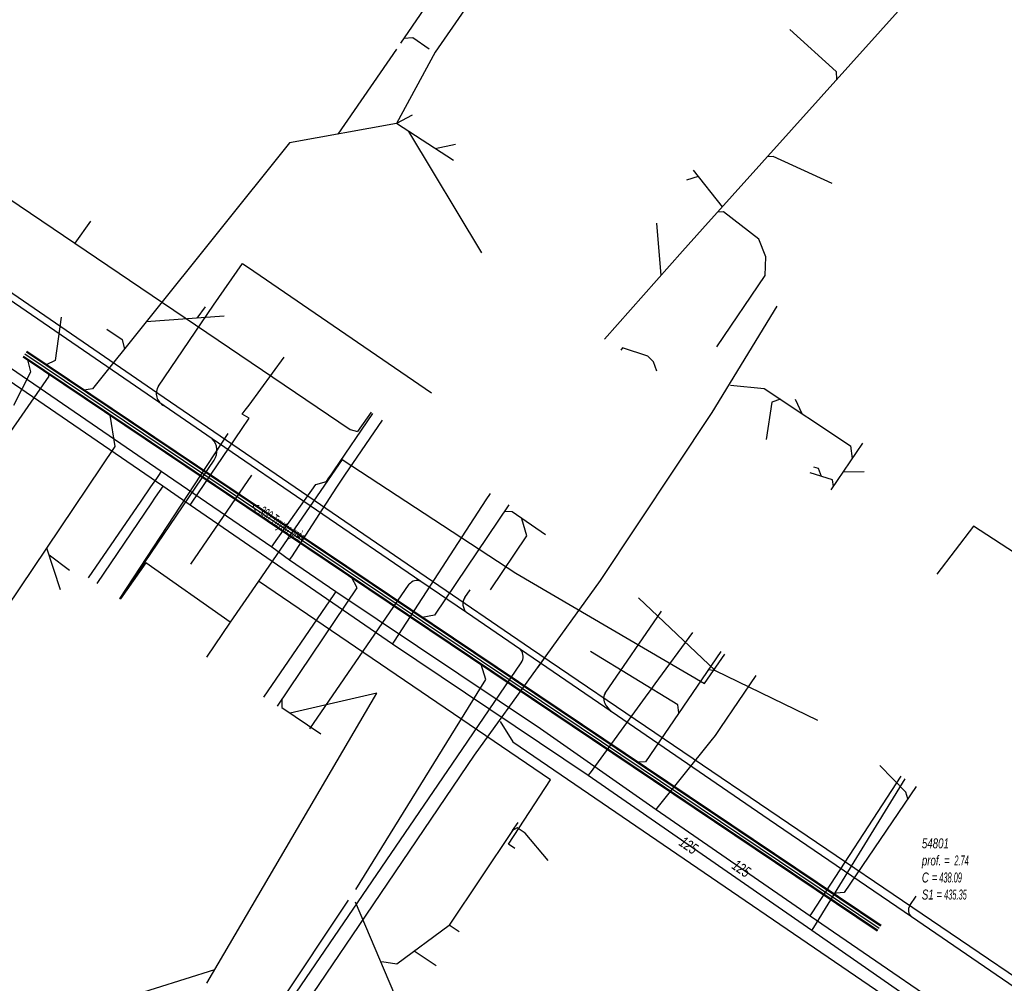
# Model space of a CAD drawing. Header units: metres. Extents: x 2695563 to 2696938, y 1260544 to 1262032.
# Tile 104 of 256: x 2696198 to 2696248, y 1261104 to 1261152. Entities that reach past the tile are written whole.
import ezdxf

# ---------------------------------------------------------------- set-up
doc = ezdxf.new("R2010")
doc.units = ezdxf.units.M
doc.header["$LTSCALE"] = 100
doc.linetypes.add('AUSGEZOGEN', pattern=[0])
for name, color, linetype in [('Eau portable_Cadastre des conduites_Conduite', 171, 'AUSGEZOGEN'), ('Eau potable_Cadastre des conduites_Conduite_Texte', 171, 'AUSGEZOGEN'), ('EU_Cadastre des conduites', 24, 'AUSGEZOGEN'), ('EU_Cadastre des conduites – Texte', 7, 'AUSGEZOGEN'), ('EU_Cadastre des conduites_Regard normalisé – Texte', 24, 'AUSGEZOGEN'), ('Gaz_Cadastre des conduites_Conduite', 32, 'AUSGEZOGEN'), ('Gaz_Cadastre des conduites_Conduite_Texte', 32, 'AUSGEZOGEN'), ('Réseau électrique_Cadastre des conduite_Tronçon de tracé', 1, 'AUSGEZOGEN'), ('TV_Cadastre des conduites_CONDUITE', 92, 'AUSGEZOGEN'), ('Télécommunications_SW_Cadastre des conduites_Bord du tracé', 94, 'AUSGEZOGEN')]:
    doc.layers.add(name, color=color, linetype=linetype)
doc.styles.add('ARIAL', font='arial.ttf')

# ---------------------------------------------------------------- blocks, each defined once
blk = doc.blocks.new('COMPLEXOBJECT_2311')
at = {"layer": 'Réseau électrique_Cadastre des conduite_Tronçon de tracé', "color": 1, "linetype": 'AUSGEZOGEN', "transparency": 33554687}
blk.add_line((6211.805, 11116.649), (6216.837, 11123.956), dxfattribs=at)
blk.add_arc((6217.215, 11123.692), 0.461, 63.3279, 145.067, dxfattribs=at)
blk = doc.blocks.new('COMPLEXOBJECT_2312')
at = {"layer": 'Réseau électrique_Cadastre des conduite_Tronçon de tracé', "color": 1, "linetype": 'AUSGEZOGEN', "transparency": 33554687}
blk.add_line((6219.653, 11123.294), (6219.912, 11123.678), dxfattribs=at)
blk.add_arc((6220.15, 11122.956), 0.601, 145.7465, 226.1013, dxfattribs=at)
blk = doc.blocks.new('COMPLEXOBJECT_2317')
at = {"layer": 'Réseau électrique_Cadastre des conduite_Tronçon de tracé', "color": 1, "linetype": 'AUSGEZOGEN', "transparency": 33554687}
blk.add_line((6227.048, 11117.52), (6226.823, 11117.792), dxfattribs=at)
blk.add_arc((6227.212, 11118.175), 0.546, 150.3261, 224.5067, dxfattribs=at)
blk = doc.blocks.new('COMPLEXOBJECT_2318')
at = {"layer": 'Réseau électrique_Cadastre des conduite_Tronçon de tracé', "color": 1, "linetype": 'AUSGEZOGEN', "transparency": 33554687}
blk.add_line((6242.15, 11107.718), (6242.467, 11108.181), dxfattribs=at)
blk.add_arc((6242.507, 11107.478), 0.43, 146.0934, 231.6376, dxfattribs=at)

msp = doc.modelspace()

# ---------------------------------------------------------------- linework, layer by layer
at = {"layer": 'Eau portable_Cadastre des conduites_Conduite', "color": 7, "linetype": 'AUSGEZOGEN', "transparency": 33554687}
for points in [[(2696140.044, 1261173.819), (2696141.663, 1261172.578), (2696142.743, 1261171.75), (2696143.535, 1261171.646), (2696144.102, 1261171.274), (2696170.625, 1261153.15), (2696171.818, 1261152.309), (2696189.429, 1261140.361), (2696192.073, 1261138.556), (2696194.987, 1261136.522), (2696205.262, 1261129.48), (2696210.851, 1261125.663), (2696211.755, 1261125.002), (2696214.09, 1261123.399), (2696224.442, 1261116.467), (2696230.293, 1261112.381), (2696238.077, 1261107.003), (2696247.676, 1261100.437)], [(2696213.62, 1261128.967), (2696213.709, 1261129.098), (2696213.88, 1261129.35), (2696213.985, 1261129.503), (2696215.959, 1261132.405)], [(2696214.345, 1261128.984), (2696214.551, 1261129.286), (2696216.447, 1261132.073)], [(2696205.262, 1261129.48), (2696205.156, 1261129.325), (2696205.014, 1261129.118), (2696204.722, 1261128.692), (2696204.225, 1261127.967), (2696201.57, 1261124.094)], [(2696210.851, 1261125.663), (2696210.959, 1261125.816), (2696213.077, 1261128.811), (2696213.62, 1261128.967)], [(2696211.755, 1261125.002), (2696211.857, 1261125.159), (2696214.144, 1261128.674), (2696214.345, 1261128.984)], [(2696214.09, 1261123.399), (2696213.984, 1261123.244), (2696210.429, 1261118.058)], [(2696233.296, 1261116.125), (2696233.567, 1261116.525), (2696235.344, 1261119.15)], [(2696230.293, 1261112.381), (2696230.41, 1261112.527), (2696233.077, 1261115.852), (2696233.296, 1261116.125)], [(2696238.077, 1261107.003), (2696238.179, 1261107.16), (2696242.681, 1261114.069)]]:
    msp.add_lwpolyline(points, dxfattribs=at)
at = {"layer": 'EU_Cadastre des conduites', "color": 24, "linetype": 'AUSGEZOGEN', "transparency": 33554687}
for p, q in [((2696221.125, 1261156.598), (2696217.357, 1261151.127)), ((2696243.316, 1261153.649), (2696232.629, 1261141.735)), ((2696217.155, 1261150.833), (2696214.193, 1261146.534)), ((2696217.153, 1261147.071), (2696211.742, 1261146.089)), ((2696217.948, 1261147.489), (2696217.153, 1261147.071)), ((2696220.044, 1261145.187), (2696217.153, 1261147.071)), ((2696221.471, 1261140.53), (2696217.782, 1261146.661)), ((2696211.749, 1261146.089), (2696204.503, 1261137.038)), ((2696220.144, 1261146.006), (2696219.122, 1261145.788)), ((2696232.159, 1261144.7), (2696233.634, 1261142.848)), ((2696232.409, 1261144.387), (2696231.819, 1261144.206)), ((2696230.317, 1261142.024), (2696230.535, 1261139.381)), ((2696232.629, 1261141.735), (2696231.632, 1261140.614)), ((2696231.632, 1261140.614), (2696227.677, 1261136.168)), ((2696207.476, 1261137.797), (2696207.054, 1261137.228)), ((2696208.443, 1261137.331), (2696204.503, 1261137.038)), ((2696237.68, 1261132.383), (2696237.333, 1261133.104)), ((2696202.936, 1261130.74), (2696202.681, 1261132.32)), ((2696199.467, 1261125.601), (2696202.936, 1261130.74)), ((2696239.148, 1261128.544), (2696240.745, 1261130.905)), ((2696239.764, 1261129.455), (2696240.805, 1261129.473)), ((2696200.163, 1261123.48), (2696199.467, 1261125.601)), ((2696200.614, 1261124.469), (2696199.585, 1261125.242)), ((2696233.283, 1261119.407), (2696229.398, 1261123.085)), ((2696232.937, 1261119.46), (2696233.283, 1261119.407)), ((2696233.283, 1261119.407), (2696238.46, 1261116.903)), ((2696207.558, 1261103.604), (2696216.167, 1261118.264)), ((2696216.167, 1261118.264), (2696211.78, 1261117.258)), ((2696223.034, 1261111.31), (2696223.313, 1261111.725)), ((2696224.825, 1261109.799), (2696223.668, 1261111.178)), ((2696203.297, 1261090.688), (2696214.728, 1261107.787)), ((2696217.511, 1261102.013), (2696215.078, 1261107.69)), ((2696220.326, 1261106.202), (2696219.828, 1261106.537)), ((2696218.056, 1261105.233), (2696219.171, 1261104.484)), ((2696203.475, 1261102.87), (2696207.963, 1261104.294))]:
    msp.add_line(p, q, dxfattribs=at)
at = {"layer": 'EU_Cadastre des conduites', "linetype": 'AUSGEZOGEN', "transparency": 33554687}
for p, q in [((2696241.474, 1261106.226), (2696198.272, 1261135.258)), ((2696241.485, 1261106.243), (2696198.283, 1261135.275)), ((2696241.496, 1261106.259), (2696198.294, 1261135.291)), ((2696241.642, 1261106.475), (2696198.44, 1261135.507)), ((2696241.653, 1261106.491), (2696198.451, 1261135.523)), ((2696241.664, 1261106.508), (2696198.462, 1261135.54))]:
    msp.add_line(p, q, dxfattribs=at)
at = {"layer": 'EU_Cadastre des conduites', "color": 255, "transparency": 33554687}
msp.add_line((2696241.569, 1261106.367), (2696198.367, 1261135.399), dxfattribs=at)
at = {"layer": 'EU_Cadastre des conduites', "color": 24, "linetype": 'AUSGEZOGEN', "transparency": 33554687}
for points in [[(2696222.739, 1261155.109), (2696222.085, 1261154.976), (2696219.119, 1261150.669), (2696217.153, 1261147.071)], [(2696237.055, 1261151.812), (2696239.394, 1261149.692), (2696239.411, 1261149.293)], [(2696218.804, 1261150.823), (2696217.981, 1261151.391), (2696217.523, 1261151.368)], [(2696239.188, 1261144.032), (2696236.203, 1261145.395), (2696235.904, 1261145.38)], [(2696233.357, 1261135.779), (2696235.799, 1261139.379), (2696235.834, 1261140.328), (2696235.481, 1261141.21), (2696233.7, 1261142.593), (2696233.401, 1261142.587)], [(2696200.195, 1261137.279), (2696199.887, 1261135.077), (2696199.439, 1261134.859)], [(2696204.503, 1261137.038), (2696201.787, 1261133.642), (2696201.35, 1261133.575)], [(2696202.506, 1261136.673), (2696203.278, 1261136.148), (2696203.403, 1261135.664)], [(2696230.322, 1261134.543), (2696230.153, 1261135.013), (2696229.869, 1261135.295), (2696228.588, 1261135.728), (2696228.503, 1261135.604)], [(2696197.805, 1261132.828), (2696198.657, 1261134.518), (2696198.513, 1261135.115)], [(2696189.505, 1261119.77), (2696199.584, 1261134.285), (2696199.565, 1261134.409)], [(2696234.057, 1261133.831), (2696235.749, 1261133.669), (2696240.121, 1261130.76), (2696240.209, 1261130.12)], [(2696236.573, 1261133.12), (2696236.135, 1261132.972), (2696235.86, 1261131.092)], [(2696238.647, 1261129.225), (2696238.51, 1261129.615), (2696238.27, 1261129.688)], [(2696239.26, 1261128.709), (2696239.208, 1261129.055), (2696238.073, 1261129.399)], [(2696222.834, 1261127.786), (2696219.088, 1261122.213), (2696218.453, 1261122.082)], [(2696224.7, 1261126.264), (2696223.001, 1261127.423), (2696222.611, 1261127.454)], [(2696221.908, 1261123.482), (2696223.748, 1261126.221), (2696223.497, 1261127.085)], [(2696194.808, 1261115.304), (2696194.661, 1261116.243), (2696195.365, 1261117.276), (2696195.425, 1261117.57), (2696194.929, 1261117.907), (2696194.712, 1261118.556), (2696199.467, 1261125.601)], [(2696211.144, 1261117.608), (2696215.163, 1261123.589), (2696214.883, 1261124.12)], [(2696231.444, 1261117.271), (2696231.389, 1261117.667), (2696226.963, 1261120.361)], [(2696233.557, 1261120.369), (2696229.753, 1261114.793), (2696229.304, 1261114.776)], [(2696215.102, 1261108.331), (2696221.669, 1261118.948), (2696221.44, 1261119.713)], [(2696211.367, 1261117.94), (2696211.367, 1261117.54), (2696213.331, 1261116.202)], [(2696243.026, 1261112.927), (2696242.923, 1261113.262), (2696241.606, 1261114.609)], [(2696243.447, 1261113.548), (2696239.802, 1261108.186), (2696239.204, 1261108.138)], [(2696223.668, 1261111.178), (2696223.258, 1261111.453), (2696223.034, 1261111.31), (2696219.828, 1261106.537)], [(2696216.412, 1261104.696), (2696217.17, 1261104.581), (2696219.828, 1261106.537)]]:
    msp.add_lwpolyline(points, dxfattribs=at)
at = {"layer": 'Gaz_Cadastre des conduites_Conduite', "color": 32, "linetype": 'AUSGEZOGEN', "transparency": 33554687}
for points in [[(2696247.553, 1261099.871), (2696247.249, 1261099.941), (2696238.169, 1261106.257), (2696226.855, 1261114.091), (2696216.95, 1261120.742), (2696206.719, 1261127.769), (2696205.34, 1261128.734), (2696194.239, 1261136.326), (2696191.302, 1261138.347), (2696182.136, 1261144.652), (2696169.858, 1261152.981), (2696155.795, 1261162.586), (2696146.58, 1261168.863), (2696143.23, 1261171.144), (2696142.429, 1261171.293), (2696139.258, 1261173.792)], [(2696209.361, 1261132.373), (2696209.509, 1261132.574), (2696209.699, 1261132.832), (2696211.485, 1261135.254)], [(2696206.719, 1261127.769), (2696206.824, 1261127.925), (2696209.315, 1261131.594), (2696209.708, 1261132.173), (2696209.361, 1261132.373)], [(2696205.34, 1261128.734), (2696205.235, 1261128.579), (2696205.069, 1261128.334), (2696204.922, 1261128.118), (2696204.76, 1261127.88), (2696201.995, 1261123.805)], [(2696216.95, 1261120.742), (2696217.052, 1261120.899), (2696221.702, 1261128.035), (2696221.908, 1261128.35)], [(2696230.04, 1261118.452), (2696230.24, 1261118.726), (2696232.143, 1261121.334)], [(2696226.855, 1261114.091), (2696226.966, 1261114.242), (2696229.748, 1261118.052), (2696230.04, 1261118.452)], [(2696238.169, 1261106.257), (2696238.267, 1261106.417), (2696242.879, 1261113.934)]]:
    msp.add_lwpolyline(points, dxfattribs=at)
at = {"layer": 'Réseau électrique_Cadastre des conduite_Tronçon de tracé', "color": 1, "linetype": 'AUSGEZOGEN', "transparency": 33554687}
for p, q in [((2696205.405, 1261132.796), (2696192.335, 1261141.735)), ((2696207.903, 1261137.888), (2696209.367, 1261139.993)), ((2696209.367, 1261139.993), (2696209.948, 1261139.596)), ((2696209.948, 1261139.596), (2696218.923, 1261133.456)), ((2696205.114, 1261133.791), (2696207.903, 1261137.888)), ((2696207.84, 1261131.13), (2696205.405, 1261132.796)), ((2696218.392, 1261123.914), (2696207.84, 1261131.13)), ((2696203.162, 1261123.009), (2696207.945, 1261130.041)), ((2696206.757, 1261124.783), (2696209.846, 1261129.289)), ((2696220.703, 1261122.333), (2696218.392, 1261123.914)), ((2696223.437, 1261120.463), (2696220.703, 1261122.333)), ((2696227.708, 1261118.255), (2696230.564, 1261122.411)), ((2696228.018, 1261117.33), (2696223.437, 1261120.463)), ((2696220.23, 1261115.051), (2696223.469, 1261119.794)), ((2696211.631, 1261102.458), (2696220.23, 1261115.051)), ((2696249.137, 1261102.879), (2696243.21, 1261106.951))]:
    msp.add_line(p, q, dxfattribs=at)
for points in [[(2696250.975, 1261102.181), (2696223.934, 1261120.513), (2696218.661, 1261124.125), (2696205.08, 1261133.409), (2696189.589, 1261144.041), (2696180.607, 1261150.189), (2696167.475, 1261159.188), (2696153.967, 1261168.361)], [(2696243.21, 1261106.951), (2696236.015, 1261111.861), (2696228.018, 1261117.33)]]:
    msp.add_lwpolyline(points, dxfattribs=at)
for centre, radius, start, end in [((2696205.71, 1261133.425), 0.7, 148.4942, 244.1102), ((2696207.171, 1261130.516), 0.908, 328.4499, 42.5648), ((2696223.01, 1261120.107), 0.556, 325.7124, 39.7646)]:
    msp.add_arc(centre, radius, start, end, dxfattribs=at)
at = {"layer": 'TV_Cadastre des conduites_CONDUITE', "color": 92, "linetype": 'AUSGEZOGEN', "transparency": 33554687}
for p, q in [((2696187.182, 1261150.275), (2696200.887, 1261141.013)), ((2696201.688, 1261142.13), (2696200.887, 1261141.013)), ((2696215.873, 1261132.464), (2696215.189, 1261131.495)), ((2696214.405, 1261130.081), (2696210.18, 1261123.928)), ((2696210.18, 1261123.928), (2696208.751, 1261121.846)), ((2696208.751, 1261121.846), (2696207.541, 1261120.084))]:
    msp.add_line(p, q, dxfattribs=at)
for points in [[(2696200.887, 1261141.013), (2696214.819, 1261131.598), (2696215.189, 1261131.495)], [(2696214.405, 1261130.081), (2696223.2, 1261124.336), (2696232.738, 1261118.751), (2696233.763, 1261120.229)], [(2696251.495, 1261123.354), (2696246.349, 1261126.704), (2696244.486, 1261124.272)], [(2696208.751, 1261121.846), (2696204.476, 1261124.856), (2696203.208, 1261123.04)], [(2696223.148, 1261110.404), (2696222.821, 1261110.631), (2696224.951, 1261113.882), (2696210.18, 1261123.928)]]:
    msp.add_lwpolyline(points, dxfattribs=at)
at = {"layer": 'Télécommunications_SW_Cadastre des conduites_Bord du tracé', "color": 94, "linetype": 'AUSGEZOGEN', "transparency": 33554687}
for p, q in [((2696208.629, 1261131.398), (2696203.162, 1261123.068)), ((2696224.316, 1261119.579), (2696224.902, 1261120.389))]:
    msp.add_line(p, q, dxfattribs=at)
for points in [[(2696208.954, 1261099.748), (2696211.94, 1261101.587), (2696215.272, 1261106.516), (2696221.098, 1261115.134), (2696227.482, 1261123.952), (2696233.126, 1261132.445), (2696236.406, 1261137.831)], [(2696222.409, 1261116.828), (2696223.05, 1261115.808), (2696247.97, 1261098.784), (2696251.458, 1261094.867)]]:
    msp.add_lwpolyline(points, dxfattribs=at)

# ---------------------------------------------------------------- block references
at = {"layer": 'Réseau électrique_Cadastre des conduite_Tronçon de tracé', "color": 1, "linetype": 'AUSGEZOGEN', "lineweight": -3, "transparency": 33554687}
for name in ['COMPLEXOBJECT_2311', 'COMPLEXOBJECT_2312', 'COMPLEXOBJECT_2317', 'COMPLEXOBJECT_2318']:
    msp.add_blockref(name, (2690000.97, 1249999.81), dxfattribs=at)

# ---------------------------------------------------------------- texts
at = {"layer": 'Eau potable_Cadastre des conduites_Conduite_Texte', "color": 7, "transparency": 33554687, "insert": (2696234.6, 1261109.398), "char_height": 0.55426, "width": 1.10014, "attachment_point": 5, "rotation": 325.359, "style": 'ARIAL'}
msp.add_mtext('\\A1;{\\fArial|i1|b0;\\H0.554263;\\W0.700000;\\C7;125}\\P', dxfattribs=at)
at = {"layer": 'EU_Cadastre des conduites – Texte', "color": 24, "transparency": 33554687, "insert": (2696211.137, 1261126.851), "char_height": 0.55705, "width": 6, "attachment_point": 5, "rotation": 326.448, "style": 'ARIAL'}
msp.add_mtext('\\A1;{\\fArial|b0|i1|c0|p34;\\W0.7;< \\W0.49;300 Tuyau grès}', dxfattribs=at)
at = {"layer": 'EU_Cadastre des conduites_Regard normalisé – Texte', "color": 24, "transparency": 33554687, "insert": (2696243.73, 1261110.921), "char_height": 0.50641, "width": 2.83648, "attachment_point": 1, "line_spacing_factor": 1.024096, "style": 'ARIAL'}
msp.add_mtext('\\A1;{\\fArial|b0|i1|c0|p34;\\W0.69496;54801}\\P{\\fArial|b0|i1|c0|p34;\\H0.99721x;\\W0.69496;prof. = \\W0.48647; 2.74}\\P{\\fArial|b0|i1|c0|p34;\\H0.99721x;\\W0.69496;C =\\W0.48647; 438.09}\\P{\\fArial|b0|i1|c0|p34;\\H0.99721x;\\W0.69496;S1 =\\W0.48647; 435.35}', dxfattribs=at)
at = {"layer": 'Gaz_Cadastre des conduites_Conduite_Texte', "color": 32, "transparency": 33554687, "insert": (2696231.931, 1261110.569), "char_height": 0.55825, "width": 1.10806, "attachment_point": 5, "rotation": 325.3005, "style": 'ARIAL'}
msp.add_mtext('\\A1;{\\fArial|i1|b0;\\H0.558250;\\W0.700000;\\C32;125}\\P', dxfattribs=at)

doc.saveas('drawing.dxf')
